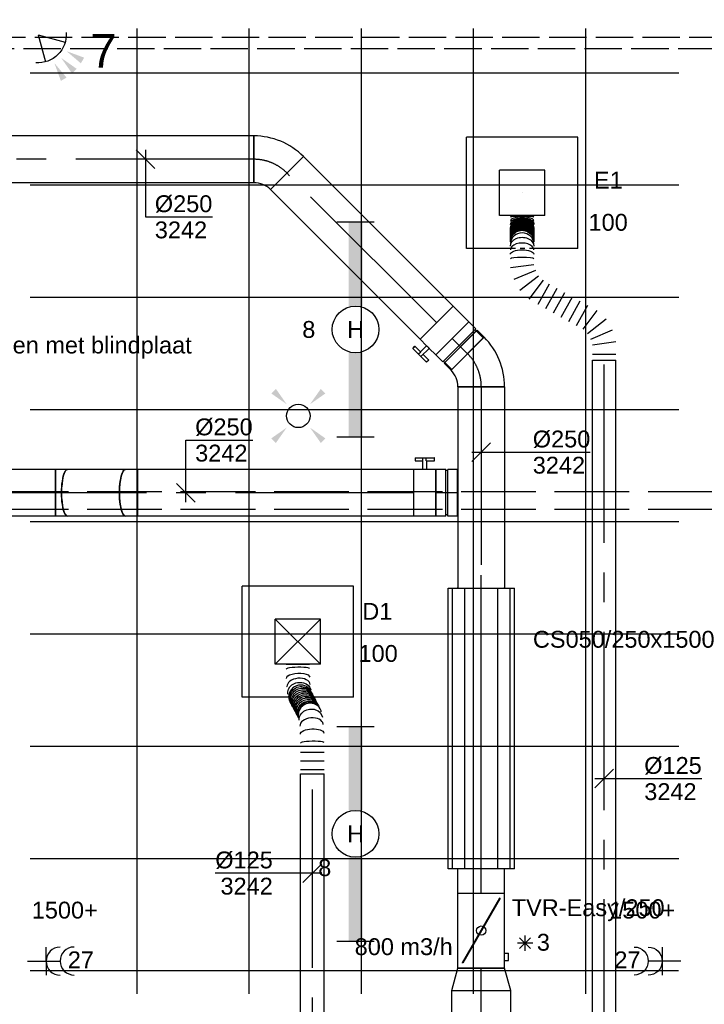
# Model space of a CAD drawing. Extents: x -132501 to 411300, y -42818 to 427495.
# Tile 90 of 256: x 21136 to 24797, y 29667 to 34931. Entities that reach past the tile are written whole.
import ezdxf
from ezdxf.enums import TextEntityAlignment as Align

# ---------------------------------------------------------------- set-up
doc = ezdxf.new("R2010")
doc.units = 0
doc.header["$LTSCALE"] = 50
for name, pattern in [('CENTER2', [28.575, 19.05, -3.175, 3.175, -3.175]), ('E_GOOT3', [5, 4, -1]), ('E_GOOT5', [10, 8, -2]), ('STREEPJES', [0.1, 0.05, -0.05])]:
    doc.linetypes.add(name, pattern=pattern)
doc.layers.get('0').update_dxf_attribs({"linetype": 'CONTINUOUS'})
for name, color, linetype in [('45 Plafond 2D arcering', 7, 'CONTINUOUS'), ('brandmeldserienummers', 1, 'CONTINUOUS'), ('EL6131--_VG', 2, 'CONTINUOUS'), ('EL6131--_WG', 2, 'CONTINUOUS'), ('EL6222--', 3, 'CONTINUOUS'), ('EL6311--', 3, 'CONTINUOUS'), ('EL6521--', 3, 'CONTINUOUS'), ('WL524---', 90, 'CONTINUOUS'), ('WL570---_RETOUR', 112, 'CONTINUOUS'), ('WL570---_RETOUR_HL', 8, 'CONTINUOUS'), ('WL570---_RETOUR_RST', 2, 'CONTINUOUS'), ('WL570---_RETOUR_RST_HL', 1, 'CONTINUOUS'), ('WL570---_TOEVOER', 3, 'CONTINUOUS'), ('WL570---_TOEVOER_HL', 8, 'CONTINUOUS'), ('WL570---_TOEVOER_RST', 2, 'CONTINUOUS'), ('WL570---_TOEVOER_RST_HL', 1, 'CONTINUOUS'), ('WM570---_RETOUR', 1, 'CONTINUOUS'), ('WM570---_RETOUR_PR', 1, 'CONTINUOUS'), ('WM570---_RETOUR_RST_PR', 1, 'CONTINUOUS'), ('WM570---_TOEVOER', 1, 'CONTINUOUS'), ('WM570---_TOEVOER_PR', 1, 'CONTINUOUS'), ('WM570---_TOEVOER_RST_PR', 1, 'CONTINUOUS')]:
    doc.layers.add(name, color=color, linetype=linetype)
doc.styles.add('BURO-018', font='ARIAL.TTF', dxfattribs={"height": 63})

# ---------------------------------------------------------------- blocks, each defined once
blk = doc.blocks.new('E00058')
at = {"color": 0, "linetype": 'Continuous'}
for q in [(-1.5, 3.6), (1.5, 3.6)]:
    blk.add_line((0, 1), q, dxfattribs=at)
blk.add_arc((0, 1), 3, 40.5288, 139.4712, dxfattribs=at)
for points in [[(-1.76, 6.21), (-1.08, 6.39), (-0.91, 4.38)], [(-0.35, 6.49), (0.35, 6.49), (0, 4.5)], [(1.08, 6.39), (1.76, 6.21), (0.91, 4.38)]]:
    blk.add_solid(points, dxfattribs=at)
at = {"color": 0, "linetype": 'Continuous', "style": 'BURO-018'}
blk.add_attdef('E_TEXT1', text='', height=1.8, dxfattribs=at).set_placement((0, 9), align=Align.MIDDLE)
at = {"color": 0, "linetype": 'Continuous', "style": 'BURO-018', "flags": 1}
blk.add_attdef('E_MATCODE', text='', height=1.8, dxfattribs=at).set_placement((0, 0), align=Align.MIDDLE)
blk = doc.blocks.new('1115B61149')
at = {"color": 0}
for p, q in [((-11.49, 2), (-11.49, -2)), ((11.49, 2), (11.49, -2))]:
    blk.add_line(p, q, dxfattribs=at)
at = {"color": 0, "linetype": 'Continuous'}
blk.add_circle((0, 0), 2.5, dxfattribs=at)
at = {"color": 0}
for points in [[(-2.5, 0.75), (-11.49, 0.75), (-2.5, -0.75), (-11.49, -0.75)], [(2.5, 0.75), (11.49, 0.75), (2.5, -0.75), (11.49, -0.75)]]:
    blk.add_solid(points, dxfattribs=at)
at = {"color": 0, "linetype": 'Continuous', "style": 'BURO-018'}
for tag, p in [('E_GKAST', (0, 8)), ('E_GROEP', (0, 5)), ('E_SGROEP', (4.5, 5)), ('E_ARMCODE', (0, 0)), ('E_SLET', (4.5, -3))]:
    blk.add_attdef(tag, text='', height=1.8, dxfattribs=at).set_placement(p, align=Align.MIDDLE)
blk = doc.blocks.new('E00411')
at = {"color": 0, "linetype": 'Continuous'}
blk.add_circle((0, 0), 1.25, dxfattribs=at)
for points in [[(-2.89, 2.4), (-2.4, 2.89), (-1.24, 1.24)], [(2.4, 2.89), (2.89, 2.4), (1.24, 1.24)], [(-2.4, -2.89), (-2.89, -2.4), (-1.24, -1.24)], [(2.89, -2.4), (2.4, -2.89), (1.24, -1.24)]]:
    blk.add_solid(points, dxfattribs=at)
at = {"color": 0, "linetype": 'Continuous', "style": 'BURO-018'}
for tag, p in [('E_SLET1', (0, 4.64)), ('E_GROEP', (0, 0)), ('E_GKAST', (0, 0))]:
    blk.add_attdef(tag, text='', height=1.8, dxfattribs=at).set_placement(p, align=Align.MIDDLE)
at = {"color": 0, "linetype": 'Continuous', "style": 'BURO-018', "flags": 1}
for tag in ['E_MATCODE', 'E_SGROEP']:
    blk.add_attdef(tag, text='', height=1.8, dxfattribs=at).set_placement((0, 0), align=Align.MIDDLE)
blk = doc.blocks.new('*U320')
at = {"color": 0, "ltscale": 10}
for p, q in [((-31.8, 125, -2832.2), (0, 125, -2832.2)), ((0, 125, -2832.2), (32.9, 125, -2832.2)), ((32.9, 125, -2832.2), (32.9, -125, -2832.2)), ((-31.8, -125, -2832.2), (0, -125, -2832.2)), ((0, -125, -2832.2), (32.9, -125, -2832.2))]:
    blk.add_line(p, q, dxfattribs=at)
blk.add_ellipse((-31.8, 0, -2832.2), major_axis=(0, 125), ratio=0.258819, start_param=3.141593, end_param=6.283185, dxfattribs=at)
at = {"layer": 'WL570---_RETOUR_HL', "linetype": 'CENTER2'}
blk.add_line((-31.8, 0, -2832.2), (32.9, 0, -2832.2), dxfattribs=at)
at = {"layer": 'WM570---_RETOUR_PR', "color": 1, "style": 'BURO-018'}
blk.add_attdef('POSNR', text='', height=90, dxfattribs=at).set_placement((0, 0), align=Align.MIDDLE)
blk = doc.blocks.new('*U321')
at = {"color": 0, "ltscale": 10}
for p, q in [((0, 125, -2923.6), (309.6, 125, -2923.6)), ((0, -125, -2923.6), (309.6, -125, -2923.6))]:
    blk.add_line(p, q, dxfattribs=at)
blk.add_ellipse((0, 0, -2923.6), major_axis=(0, 125), ratio=0.258819, start_param=3.141593, end_param=6.283185, dxfattribs=at)
at = {"color": 0, "ltscale": 10, "extrusion": (0, 0, -1)}
blk.add_ellipse((309.6, 0, -2923.6), major_axis=(0, 125), ratio=0.258819, start_param=0, end_param=3.141593, dxfattribs=at)
at = {"layer": 'WL570---_RETOUR_HL', "linetype": 'CENTER2'}
blk.add_line((0, 0, -2923.6), (309.6, 0, -2923.6), dxfattribs=at)
at = {"layer": 'WM570---_RETOUR_PR', "color": 1, "style": 'BURO-018'}
blk.add_attdef('POSNR', text='', height=90, dxfattribs=at).set_placement((0, 0), align=Align.MIDDLE)
blk = doc.blocks.new('*U322')
at = {"color": 0, "ltscale": 10}
for p, q in [((-32.9, 125, -2932.2), (0, 125, -2932.2)), ((-32.9, -125, -2932.2), (-32.9, 125, -2932.2)), ((0, 125, -2932.2), (31.8, 125, -2932.2)), ((-32.9, -125, -2932.2), (0, -125, -2932.2)), ((0, -125, -2932.2), (31.8, -125, -2932.2))]:
    blk.add_line(p, q, dxfattribs=at)
at = {"color": 0, "ltscale": 10, "extrusion": (2.15551e-33, 2.46519e-32, -1)}
blk.add_ellipse((31.8, 0, -2932.2), major_axis=(0, 125), ratio=0.258819, start_param=0, end_param=3.141593, dxfattribs=at)
at = {"layer": 'WL570---_RETOUR_HL', "linetype": 'CENTER2'}
blk.add_line((-32.9, 0, -2932.2), (31.8, 0, -2932.2), dxfattribs=at)
at = {"layer": 'WM570---_RETOUR_PR', "color": 1, "style": 'BURO-018'}
blk.add_attdef('POSNR', text='', height=90, dxfattribs=at).set_placement((0, 0), align=Align.MIDDLE)
blk = doc.blocks.new('*U323')
at = {"color": 0, "ltscale": 10}
for p, q in [((-15.1, 161.6, -2932.2), (161.6, -15.1, -2932.2)), ((-103.6, -125, -2932.2), (-103.6, 125, -2932.2))]:
    blk.add_line(p, q, dxfattribs=at)
for radius in [125.1, 375.1]:
    blk.add_arc((-103.6, 250.1, -2932.2), radius, 270, 315, dxfattribs=at)
at = {"layer": 'WL570---_RETOUR_HL', "linetype": 'CENTER2'}
blk.add_arc((-103.6, 250.1, -2932.2), 250.1, 270, 315, dxfattribs=at)
at = {"layer": 'WM570---_RETOUR_PR', "color": 1, "style": 'BURO-018'}
blk.add_attdef('POSNR', text='', height=90, dxfattribs=at).set_placement((0, 0), align=Align.MIDDLE)
blk = doc.blocks.new('*U367')
at = {"color": 0, "ltscale": 10}
for p, q in [((0, 125, -2932.2), (132.6, 125, -2932.2)), ((0, -125, -2932.2), (0, 125, -2932.2)), ((1632.6, 125, -2932.2), (1635.7, 125, -2932.2)), ((0, -125, -2932.2), (132.6, -125, -2932.2)), ((1632.6, -125, -2932.2), (1635.7, -125, -2932.2))]:
    blk.add_line(p, q, dxfattribs=at)
at = {"layer": 'WL570---_RETOUR_HL', "linetype": 'CENTER2'}
blk.add_line((0, 0, -2932.2), (1701.5, 0, -2932.2), dxfattribs=at)
at = {"layer": 'WM570---_RETOUR_PR', "color": 1, "style": 'BURO-018'}
blk.add_attdef('POSNR', text='', height=90, dxfattribs=at).set_placement((0, 0), align=Align.MIDDLE)
blk = doc.blocks.new('*U368')
at = {"color": 2, "ltscale": 10}
for p, q in [((-200, 125, -2932.2), (200, 125, -2932.2)), ((-200, -125, -2932.2), (-200, 125, -2932.2)), ((200, 125, -2932.2), (200, -125, -2932.2)), ((-174.2, 98.2, -2932.2), (-172.2, 101.8, -2932.2)), ((172.2, -101.8, -2932.2), (-174.2, 98.2, -2932.2)), ((174.2, -98.2, -2932.2), (-172.2, 101.8, -2932.2)), ((172.2, -101.8, -2932.2), (174.2, -98.2, -2932.2)), ((-200, -125, -2932.2), (-160, -125, -2932.2)), ((-160, -124.4, -2932.2), (-120, -124.4, -2932.2)), ((-160, -124.4, -2932.2), (-160, -145, -2932.2)), ((-160, -145, -2932.2), (-120, -145, -2932.2)), ((-120, -124.4, -2932.2), (-120, -145, -2932.2)), ((-120, -125, -2932.2), (200, -125, -2932.2))]:
    blk.add_line(p, q, dxfattribs=at)
blk.add_circle((0, 0, -2932.2), 25, dxfattribs=at)
at = {"layer": 'WM570---_TOEVOER_PR', "color": 1, "style": 'BURO-018'}
blk.add_attdef('POSNR', text='', height=90, dxfattribs=at).set_placement((0, 0), align=Align.MIDDLE)
blk = doc.blocks.new('*U386')
at = {"color": 0, "ltscale": 10}
for p, q in [((297.5, 297.5, -2520), (-297.5, 297.5, -2520)), ((-297.5, -297.5, -2520), (-297.5, 297.5, -2520)), ((297.5, -297.5, -2520), (297.5, 297.5, -2520)), ((121, 121, -2520), (-121, 121, -2520)), ((-121, -121, -2520), (-121, 121, -2520)), ((121, -121, -2520), (-121, 121, -2520)), ((-121, -121, -2520), (121, 121, -2520)), ((121, -121, -2520), (121, 121, -2520)), ((121, -121, -2520), (-121, -121, -2520)), ((-63.4, -297.5, -2520), (-297.5, -297.5, -2520)), ((297.5, -297.5, -2520), (61.6, -297.5, -2520))]:
    blk.add_line(p, q, dxfattribs=at)
at = {"color": 8, "linetype": 'STREEPJES', "ltscale": 10}
blk.add_line((61.6, -297.5, -2520), (-63.4, -297.5, -2520), dxfattribs=at)
at = {"layer": 'WL570---_TOEVOER_RST_HL', "linetype": 'CENTER2'}
blk.add_circle((0, 0, -2520), 0.075, dxfattribs=at)
at = {"layer": 'WL570---_TOEVOER_RST', "color": 1, "style": 'BURO-018'}
for tag in ['MC', 'Q']:
    blk.add_attdef(tag, text='', height=90, dxfattribs=at).set_placement((0, 0), align=Align.MIDDLE)
at = {"layer": 'WM570---_TOEVOER_RST_PR', "color": 1, "style": 'BURO-018'}
blk.add_attdef('POSNR', text='', height=90, dxfattribs=at).set_placement((0, 0), align=Align.MIDDLE)
blk = doc.blocks.new('*U387')
at = {"color": 0, "ltscale": 10}
for p, q in [((297.5, 297.5, -2517.5), (-297.5, 297.5, -2517.5)), ((-297.5, -297.5, -2517.5), (-297.5, 297.5, -2517.5)), ((297.5, -297.5, -2517.5), (297.5, 297.5, -2517.5)), ((121, 121, -2517.5), (-121, 121, -2517.5)), ((-121, -121, -2517.5), (-121, 121, -2517.5)), ((121, -121, -2517.5), (121, 121, -2517.5)), ((121, -121, -2517.5), (-121, -121, -2517.5)), ((-61.1, -297.5, -2517.5), (-297.5, -297.5, -2517.5)), ((297.5, -297.5, -2517.5), (63.9, -297.5, -2517.5))]:
    blk.add_line(p, q, dxfattribs=at)
at = {"color": 8, "linetype": 'STREEPJES', "ltscale": 10}
blk.add_line((63.9, -297.5, -2517.5), (-61.1, -297.5, -2517.5), dxfattribs=at)
at = {"layer": 'WL570---_RETOUR_RST_HL', "linetype": 'CENTER2'}
blk.add_circle((0, 0, -2517.5), 0.075, dxfattribs=at)
at = {"layer": 'WL570---_RETOUR_RST', "color": 1, "style": 'BURO-018'}
for tag in ['MC', 'Q']:
    blk.add_attdef(tag, text='', height=90, dxfattribs=at).set_placement((0, 0), align=Align.MIDDLE)
at = {"layer": 'WM570---_RETOUR_RST_PR', "color": 1, "style": 'BURO-018'}
blk.add_attdef('POSNR', text='', height=90, dxfattribs=at).set_placement((0, 0), align=Align.MIDDLE)
blk = doc.blocks.new('*U398')
at = {"color": 0, "ltscale": 10}
for p, q in [((0, 157.5, -2932.2), (120.1, 125, -2932.2)), ((0, 157.5, -2932.2), (0, -157.5, -2932.2)), ((120.1, 125, -2932.2), (120.1, -125, -2932.2)), ((0, -157.5, -2932.2), (120.1, -125, -2932.2))]:
    blk.add_line(p, q, dxfattribs=at)
at = {"layer": 'WL570---_RETOUR_HL', "linetype": 'CENTER2'}
blk.add_line((0, 0, -2932.2), (120.1, 0, -2932.2), dxfattribs=at)
for centre in [(0, 0, -2932.2), (120.1, 0, -2932.2)]:
    blk.add_circle(centre, 0.075, dxfattribs=at)
at = {"layer": 'WM570---_RETOUR_PR', "color": 1, "style": 'BURO-018'}
blk.add_attdef('POSNR', text='', height=90, dxfattribs=at).set_placement((0, 0), align=Align.MIDDLE)
blk = doc.blocks.new('*U399')
at = {"color": 2, "ltscale": 10}
for p, q in [((-750, 177.5, -2932.2), (750, 177.5, -2932.2)), ((-750, -177.5, -2932.2), (-750, 177.5, -2932.2)), ((750, 177.5, -2932.2), (750, -177.5, -2932.2)), ((-750, 153.7, -2932.2), (750, 153.7, -2932.2)), ((-750, 88.7, -2932.2), (750, 88.7, -2932.2)), ((-750, 0, -2932.2), (750, 0, -2932.2)), ((-750, -88.8, -2932.2), (750, -88.8, -2932.2)), ((-750, -153.7, -2932.2), (750, -153.7, -2932.2)), ((-750, -177.5, -2932.2), (750, -177.5, -2932.2))]:
    blk.add_line(p, q, dxfattribs=at)
at = {"layer": 'WL570---_RETOUR_HL', "linetype": 'CENTER2'}
blk.add_line((-750, 0, -2932.2), (750, 0, -2932.2), dxfattribs=at)
at = {"layer": 'WM570---_RETOUR_PR', "color": 1, "style": 'BURO-018'}
blk.add_attdef('POSNR', text='', height=90, dxfattribs=at).set_placement((0, 0), align=Align.MIDDLE)
blk = doc.blocks.new('*U400')
at = {"color": 0, "ltscale": 10}
for p, q in [((-58, 125, -2932.2), (-5, 125, -2932.2)), ((-58, 125, -2932.2), (-58, -125, -2932.2)), ((-5, 125, -2932.2), (-5, -125, -2932.2)), ((-5, 118.7, -2932.2), (5, 118.7, -2932.2)), ((5, 125, -2932.2), (58, 125, -2932.2)), ((5, 125, -2932.2), (5, -125, -2932.2)), ((58, 125, -2932.2), (58, -125, -2932.2)), ((-58, -125, -2932.2), (-5, -125, -2932.2)), ((-5, -118.8, -2932.2), (5, -118.8, -2932.2)), ((5, -125, -2932.2), (58, -125, -2932.2))]:
    blk.add_line(p, q, dxfattribs=at)
at = {"layer": 'WL570---_RETOUR_HL', "linetype": 'CENTER2'}
blk.add_line((-58, 0, -2932.2), (58, 0, -2932.2), dxfattribs=at)
at = {"layer": 'WM570---_RETOUR_PR', "color": 1, "style": 'BURO-018'}
blk.add_attdef('POSNR', text='', height=90, dxfattribs=at).set_placement((0, 0), align=Align.MIDDLE)
blk = doc.blocks.new('*U401')
at = {"color": 2, "ltscale": 10}
for p, q in [((-9.9, 187.5, -2932.2), (-52.4, 187.5, -2932.2)), ((-52.4, 170.8, -2932.2), (-52.4, 187.5, -2932.2)), ((-52.4, 170.8, -2932.2), (-9.9, 170.8, -2932.2)), ((-9.9, 125, -2932.2), (-9.9, 187.5, -2932.2)), ((-9.9, 187.5, -2932.2), (7.3, 187.5, -2932.2)), ((7.3, 170.8, -2932.2), (7.3, 187.5, -2932.2)), ((50.4, 187.5, -2932.2), (7.3, 187.5, -2932.2)), ((7.3, 170.8, -2932.2), (50.4, 170.8, -2932.2)), ((9.9, 125, -2932.2), (9.9, 170.8, -2932.2)), ((50.4, 187.5, -2932.2), (52.4, 187.5, -2932.2)), ((50.4, 170.8, -2932.2), (50.4, 187.5, -2932.2)), ((52.4, 170.8, -2932.2), (50.4, 170.8, -2932.2)), ((52.4, 187.5, -2932.2), (52.4, 170.8, -2932.2)), ((-59.4, 125, -2932.2), (-9.9, 125, -2932.2)), ((-59.4, -125, -2932.2), (-59.4, 125, -2932.2)), ((9.9, 125, -2932.2), (59.4, 125, -2932.2)), ((59.4, 125, -2932.2), (59.4, -125, -2932.2)), ((-59.4, -125, -2932.2), (59.4, -125, -2932.2))]:
    blk.add_line(p, q, dxfattribs=at)
blk.add_spline([(9.8, 125, -2932.2), (9.7, 125, -2932.2), (9.4, 125, -2932.2), (9.1, 124.9, -2932.2), (8.6, 124.9, -2932.2), (8.1, 124.9, -2932.2), (7.5, 124.8, -2932.2), (6.8, 124.8, -2932.2), (6.1, 124.8, -2932.2), (5.2, 124.7, -2932.2), (4.4, 124.7, -2932.2), (3.4, 124.7, -2932.2), (2.5, 124.6, -2932.2), (1.5, 124.6, -2932.2), (0.5, 124.6, -2932.2), (-0.5, 124.6, -2932.2), (-1.5, 124.6, -2932.2), (-2.5, 124.6, -2932.2), (-3.4, 124.7, -2932.2), (-4.4, 124.7, -2932.2), (-5.2, 124.7, -2932.2), (-6.1, 124.8, -2932.2), (-6.8, 124.8, -2932.2), (-7.5, 124.8, -2932.2), (-8.1, 124.9, -2932.2), (-8.6, 124.9, -2932.2), (-9.1, 124.9, -2932.2), (-9.4, 125, -2932.2), (-9.7, 125, -2932.2), (-9.8, 125, -2932.2), (-9.9, 125, -2932.2)], degree=3, dxfattribs=at)
at = {"layer": 'WL570---_RETOUR', "color": 1, "style": 'BURO-018'}
blk.add_attdef('I', text='', height=90, dxfattribs=at).set_placement((0, 0), align=Align.MIDDLE)
at = {"layer": 'WM570---_RETOUR_PR', "color": 1, "style": 'BURO-018'}
blk.add_attdef('POSNR', text='', height=90, dxfattribs=at).set_placement((0, 0), align=Align.MIDDLE)
blk = doc.blocks.new('*U402')
at = {"color": 0, "ltscale": 10}
for p, q in [((0, 125, -2932.2), (1131.5, 125, -2932.2)), ((1131.5, 125, -2932.2), (1131.5, -125, -2932.2)), ((0, -125, -2932.2), (1131.5, -125, -2932.2))]:
    blk.add_line(p, q, dxfattribs=at)
at = {"layer": 'WL570---_RETOUR_HL', "linetype": 'CENTER2'}
blk.add_line((0, 0, -2932.2), (1131.5, 0, -2932.2), dxfattribs=at)
at = {"layer": 'WM570---_RETOUR_PR', "color": 1, "style": 'BURO-018'}
blk.add_attdef('POSNR', text='', height=90, dxfattribs=at).set_placement((0, 0), align=Align.MIDDLE)
blk = doc.blocks.new('*U918')
at = {"layer": 'WM570---_RETOUR', "color": 0, "ltscale": 10}
for p, q in [((-50, -50), (50, 50)), ((-50, 0), (522.4, 0))]:
    blk.add_line(p, q, dxfattribs=at)
at = {"layer": 'WM570---_RETOUR', "color": 0, "style": 'BURO-018'}
for s, p in [('%%c125', (214.8, 25)), ('3242', (214.8, -115))]:
    blk.add_text(s, height=90, dxfattribs=at).set_placement(p)
blk = doc.blocks.new('*U920')
at = {"color": 0, "ltscale": 10}
for p, q in [((0, 125, -3242.2), (1690.4, 125, -3242.2)), ((0, -125, -3242.2), (0, 125, -3242.2)), ((1690.4, 125, -3242.2), (1690.4, -125, -3242.2)), ((0, -125, -3242.2), (1690.4, -125, -3242.2))]:
    blk.add_line(p, q, dxfattribs=at)
at = {"layer": 'WL570---_RETOUR_HL', "linetype": 'CENTER2'}
blk.add_line((0, 0, -3242.2), (1690.4, 0, -3242.2), dxfattribs=at)
at = {"layer": 'WM570---_RETOUR_PR', "color": 1, "style": 'BURO-018'}
blk.add_attdef('POSNR', text='', height=90, dxfattribs=at).set_placement((0, 0), align=Align.MIDDLE)
blk = doc.blocks.new('*U921')
at = {"layer": 'WM570---_RETOUR', "color": 0, "ltscale": 10}
for p, q in [((50, -50), (-50, 50)), ((0, 50), (0, -307.5)), ((0, -307.5), (357.6, -307.5))]:
    blk.add_line(p, q, dxfattribs=at)
at = {"layer": 'WM570---_RETOUR', "color": 0, "style": 'BURO-018'}
for s, p in [('%%c250', (50, -282.5)), ('3242', (50, -422.5))]:
    blk.add_text(s, height=90, dxfattribs=at).set_placement(p)
blk = doc.blocks.new('*U924')
at = {"color": 0, "ltscale": 10}
for p, q in [((0, 125, -3142.2), (597.9, 125, -3142.2)), ((0, -125, -3142.2), (0, 125, -3142.2)), ((597.9, 125, -3142.2), (597.9, -125, -3142.2)), ((0, -125, -3142.2), (597.9, -125, -3142.2))]:
    blk.add_line(p, q, dxfattribs=at)
at = {"layer": 'WL570---_RETOUR_HL', "linetype": 'CENTER2'}
blk.add_line((0, 0, -3142.2), (597.9, 0, -3142.2), dxfattribs=at)
at = {"layer": 'WM570---_RETOUR_PR', "color": 1, "style": 'BURO-018'}
blk.add_attdef('POSNR', text='', height=90, dxfattribs=at).set_placement((0, 0), align=Align.MIDDLE)
blk = doc.blocks.new('*U926')
at = {"color": 0, "ltscale": 10}
for p, q in [((0, 62.5, -3242.2), (3834.7, 62.5, -3242.2)), ((0, -62.5, -3242.2), (0, 62.5, -3242.2)), ((3834.7, 62.5, -3242.2), (3834.7, -62.5, -3242.2)), ((0, -62.5, -3242.2), (3834.7, -62.5, -3242.2))]:
    blk.add_line(p, q, dxfattribs=at)
at = {"layer": 'WL570---_RETOUR_HL', "linetype": 'CENTER2'}
blk.add_line((0, 0, -3242.2), (3834.7, 0, -3242.2), dxfattribs=at)
at = {"layer": 'WM570---_RETOUR_PR', "color": 1, "style": 'BURO-018'}
blk.add_attdef('POSNR', text='', height=90, dxfattribs=at).set_placement((0, 0), align=Align.MIDDLE)
blk = doc.blocks.new('*U927')
at = {"color": 0, "ltscale": 10}
for p, q in [((479.2, 367.2, -3242.2), (430.3, 483.4, -3242.2)), ((494.7, 500.9, -3242.2), (511.4, 375.9, -3242.2)), ((773.2, 500.3, -3242.2), (773.2, 375.3, -3242.2)), ((372.8, 449.7, -3242.2), (450.4, 350.3, -3242.2)), ((427.1, 326.5, -3242.2), (326.1, 402, -3242.2)), ((298.4, 352.3, -3242.2), (407.5, 291.4, -3242.2)), ((252.5, 270.2, -3242.2), (361.6, 209.3, -3242.2)), ((275.4, 311.3, -3242.2), (384.6, 250.3, -3242.2)), ((229.6, 229.2, -3242.2), (338.7, 168.2, -3242.2)), ((206.7, 188.1, -3242.2), (315.8, 127.2, -3242.2)), ((164.1, 112, -3242.2), (265.1, 36.5, -3242.2)), ((183.7, 147.1, -3242.2), (292.9, 86.1, -3242.2)), ((0, 62.5, -3242.2), (0, -62.5, -3242.2)), ((31.6, 62.5, -3242.2), (31.6, -62.5, -3242.2)), ((96.5, -62.5, -3242.2), (79.8, 62.5, -3242.2)), ((112, 71.2, -3242.2), (160.9, -45, -3242.2)), ((218.4, -11.2, -3242.2), (140.8, 88.1, -3242.2))]:
    blk.add_line(p, q, dxfattribs=at)
for centre, major_axis, ratio, start_param, end_param in [((541.1, 438.4, -3242.2), (0, -62.5), 0.122823, 6.283171, 9.424763), ((589.3, 438.4, -3242.2), (0, -62.5), 0.578041, 6.283083, 9.424676), ((623.2, 438.4, -3242.2), (-0.1, -62.5), 0.897856, 6.282642, 9.424234), ((691.7, 437.8, -3242.2), (0.4, 62.5), 0.981785, 3.144786, 6.279992), ((710, 437.8, -3242.2), (0.1, 62.5), 0.760554, 3.141804, 6.283397), ((743.2, 437.8, -3242.2), (0, 62.5), 0.361167, 3.141641, 6.283234)]:
    blk.add_ellipse(centre, major_axis=major_axis, ratio=ratio, start_param=start_param, end_param=end_param, dxfattribs=at)
at = {"color": 0, "ltscale": 10, "extrusion": (0, 0, -1)}
for centre, major_axis, ratio, start_param, end_param in [((566.4, 438.4, -3242.2), (0, 62.5), 0.361167, 6.283137, 9.424729), ((608.7, 438.4, -3242.2), (0.1, 62.5), 0.760554, 6.282973, 9.424566), ((632.1, 438.4, -3242.2), (0.4, 62.5), 0.981785, 6.279992, 9.421585), ((635.7, 438.3, -3242.2), (0.6, 62.5), 0.994568, 0, 3.141593), ((640.1, 438.3, -3242.2), (0.6, 62.5), 0.994568, 0, 3.141593), ((644.5, 438.2, -3242.2), (0.6, 62.5), 0.994568, 0, 3.141593), ((648.8, 438.2, -3242.2), (0.6, 62.5), 0.994568, 0, 3.141593), ((653.2, 438.2, -3242.2), (0.6, 62.5), 0.994568, 0, 3.141593), ((657.6, 438.1, -3242.2), (0.6, 62.5), 0.994568, 0, 3.141593), ((662, 438.1, -3242.2), (0.6, 62.5), 0.994568, 0, 3.141593), ((666.4, 438, -3242.2), (0.6, 62.5), 0.994568, 0, 3.141593), ((670.8, 438, -3242.2), (0.6, 62.5), 0.994568, 0, 3.141593), ((675.2, 438, -3242.2), (0.6, 62.5), 0.994568, 0, 3.141593), ((679.6, 437.9, -3242.2), (0.6, 62.5), 0.994568, 0, 3.141593), ((684, 437.9, -3242.2), (0.6, 62.5), 0.994568, 0, 3.141593), ((688.4, 437.8, -3242.2), (0.6, 62.5), 0.994568, 0, 3.141593), ((698.6, 437.8, -3242.2), (-0.1, -62.5), 0.897856, 3.142136, 6.283729), ((725.2, 437.8, -3242.2), (0, -62.5), 0.578041, 3.141695, 6.283287), ((763, 437.8, -3242.2), (0, -62.5), 0.122823, 3.141607, 6.2832)]:
    blk.add_ellipse(centre, major_axis=major_axis, ratio=ratio, start_param=start_param, end_param=end_param, dxfattribs=at)
at = {"layer": 'WM570---_RETOUR_PR', "color": 1, "style": 'BURO-018'}
blk.add_attdef('POSNR', text='', height=90, dxfattribs=at).set_placement((0, 0), align=Align.MIDDLE)
blk = doc.blocks.new('*U932')
at = {"color": 0, "ltscale": 10}
for p, q in [((0, 62.5, -3242.2), (2465.4, 62.5, -3242.2)), ((2465.4, 62.5, -3242.2), (2465.4, -62.5, -3242.2)), ((0, -62.5, -3242.2), (2465.4, -62.5, -3242.2))]:
    blk.add_line(p, q, dxfattribs=at)
at = {"layer": 'WL570---_TOEVOER_HL', "linetype": 'CENTER2'}
blk.add_line((0, 0, -3242.2), (2465.4, 0, -3242.2), dxfattribs=at)
at = {"layer": 'WM570---_TOEVOER_PR', "color": 1, "style": 'BURO-018'}
blk.add_attdef('POSNR', text='', height=90, dxfattribs=at).set_placement((0, 0), align=Align.MIDDLE)
blk = doc.blocks.new('*U933')
at = {"color": 0, "ltscale": 10}
for p, q in [((466.2, 135.6, -3242.2), (464.9, 135.5, -3242.2)), ((585.7, 140, -3242.2), (585.7, 15, -3242.2)), ((0, 62.5, -3242.2), (0, -62.5, -3242.2)), ((23.3, 62.5, -3242.2), (23.3, -62.5, -3242.2)), ((70, 62.5, -3242.2), (70, -62.5, -3242.2)), ((116.6, 62.5, -3242.2), (116.6, -62.5, -3242.2)), ((264.6, -57.9, -3242.2), (265.9, -57.8, -3242.2))]:
    blk.add_line(p, q, dxfattribs=at)
at = {"color": 0, "ltscale": 10, "extrusion": (0, 0, -1)}
for centre, major_axis, ratio, start_param, end_param in [((362.4, 36.8, -3242.2), (-29.2, 55.2), 0.973846, 0, 3.141593), ((371.1, 41.4, -3242.2), (-29.2, 55.2), 0.973846, 0, 3.141593), ((379.7, 46, -3242.2), (-29.2, 55.2), 0.973846, 0, 3.141593), ((388.3, 50.5, -3242.2), (-29.2, 55.2), 0.973846, 0, 3.141593), ((397, 55.1, -3242.2), (-29.2, 55.2), 0.973846, 0, 3.141593), ((405.6, 59.7, -3242.2), (-29.2, 55.2), 0.973846, 0, 3.141593), ((437.5, 69.3, -3242.2), (10.1, -61.7), 0.820344, 3.104073, 6.245666), ((513.4, 76.1, -3242.2), (3, -62.4), 0.400427, 3.134466, 6.276059), ((215.5, 1.5, -3242.2), (-3, 62.4), 0.400427, 0.007127, 3.148719), ((294.7, 8.5, -3242.2), (-10.1, 61.7), 0.820344, 0.037519, 3.179112), ((323.6, 16.3, -3242.2), (-29.2, 55.2), 0.973846, 0.053022, 3.141593), ((327.9, 18.5, -3242.2), (-29.2, 55.2), 0.973846, 0, 3.141593), ((336.5, 23.1, -3242.2), (-29.2, 55.2), 0.973846, 0, 3.141593), ((345.2, 27.7, -3242.2), (-29.2, 55.2), 0.973846, 0, 3.141593), ((353.8, 32.2, -3242.2), (-29.2, 55.2), 0.973846, 0, 3.141593)]:
    blk.add_ellipse(centre, major_axis=major_axis, ratio=ratio, start_param=start_param, end_param=end_param, dxfattribs=at)
at = {"color": 0, "ltscale": 10}
for centre, major_axis, ratio, start_param, end_param in [((414.9, 64.6, -3242.2), (-21.3, 58.8), 0.94437, 6.151192, 6.415179), ((414.9, 64.6, -3242.2), (-21.3, 58.8), 0.94437, 3.273586, 6.151192), ((471.2, 73.3, -3242.2), (-5.7, 62.3), 0.634098, 3.157443, 6.267335), ((561, 77.5, -3242.2), (-1, 62.5), 0.136878, 3.139508, 6.281101), ((165.7, 0, -3242.2), (1, -62.5), 0.136878, 0.002084, 3.143677), ((259.6, 4.4, -3242.2), (5.7, -62.3), 0.634098, 0.01585, 3.125743), ((318.4, 13.5, -3242.2), (21.3, -58.8), 0.94437, 0.131994, 3.009599), ((318.4, 13.5, -3242.2), (21.3, -58.8), 0.94437, 6.151192, 6.415179)]:
    blk.add_ellipse(centre, major_axis=major_axis, ratio=ratio, start_param=start_param, end_param=end_param, dxfattribs=at)
at = {"layer": 'WM570---_TOEVOER_PR', "color": 1, "style": 'BURO-018'}
blk.add_attdef('POSNR', text='', height=90, dxfattribs=at).set_placement((0, 0), align=Align.MIDDLE)
blk = doc.blocks.new('*U934')
at = {"layer": 'WM570---_TOEVOER', "color": 0, "ltscale": 10}
for p, q in [((50, 0), (-519.1, 0)), ((-50, -50), (50, 50))]:
    blk.add_line(p, q, dxfattribs=at)
at = {"layer": 'WM570---_TOEVOER', "color": 0, "style": 'BURO-018'}
for s, p in [('%%c125', (-519.1, 25)), ('3242', (-491.2, -115))]:
    blk.add_text(s, height=90, dxfattribs=at).set_placement(p)
blk = doc.blocks.new('*U943')
at = {"color": 0, "ltscale": 10}
for p, q in [((0, 157.5, -3242.2), (2161.9, 157.5, -3242.2)), ((0, -157.5, -3242.2), (0, 157.5, -3242.2)), ((2161.9, 157.5, -3242.2), (2161.9, -157.5, -3242.2)), ((0, -157.5, -3242.2), (2161.9, -157.5, -3242.2))]:
    blk.add_line(p, q, dxfattribs=at)
at = {"layer": 'WL570---_RETOUR_HL', "linetype": 'CENTER2'}
blk.add_line((0, 0, -3242.2), (2161.9, 0, -3242.2), dxfattribs=at)
at = {"layer": 'WM570---_RETOUR_PR', "color": 1, "style": 'BURO-018'}
blk.add_attdef('POSNR', text='', height=90, dxfattribs=at).set_placement((0, 0), align=Align.MIDDLE)
blk = doc.blocks.new('*U1615')
at = {"color": 0, "ltscale": 10}
for p, q in [((-15.1, 161.6, -3242.2), (161.6, -15.1, -3242.2)), ((-10.7, 157.2, -3242.2), (26.8, 194.7, -3242.2)), ((26.8, 194.7, -3242.2), (194.7, 26.8, -3242.2)), ((-103.6, -125, -3242.2), (-103.6, 125, -3242.2)), ((-10.7, 157.2, -3242.2), (157.2, -10.7, -3242.2)), ((157.2, -10.7, -3242.2), (194.7, 26.8, -3242.2))]:
    blk.add_line(p, q, dxfattribs=at)
for radius in [125.1, 375.1]:
    blk.add_arc((-103.6, 250.1, -3242.2), radius, 270, 315, dxfattribs=at)
at = {"layer": 'WL570---_RETOUR_HL', "linetype": 'CENTER2'}
blk.add_arc((-103.6, 250.1, -3242.2), 250.1, 270, 315, dxfattribs=at)
at = {"layer": 'WM570---_RETOUR_PR', "color": 1, "style": 'BURO-018'}
blk.add_attdef('POSNR', text='', height=90, dxfattribs=at).set_placement((0, 0), align=Align.MIDDLE)
blk = doc.blocks.new('*U1616')
at = {"color": 0, "ltscale": 10}
for p, q in [((0, 125, -3242.2), (1076.4, 125, -3242.2)), ((0, -125, -3242.2), (0, 125, -3242.2)), ((0, -125, -3242.2), (1076.4, -125, -3242.2))]:
    blk.add_line(p, q, dxfattribs=at)
at = {"layer": 'WL570---_RETOUR_HL', "linetype": 'CENTER2'}
blk.add_line((0, 0, -3242.2), (1077.4, 0, -3242.2), dxfattribs=at)
at = {"layer": 'WM570---_RETOUR_PR', "color": 1, "style": 'BURO-018'}
blk.add_attdef('POSNR', text='', height=90, dxfattribs=at).set_placement((0, 0), align=Align.MIDDLE)
blk = doc.blocks.new('*U1617')
at = {"layer": 'WM570---_RETOUR', "color": 0, "ltscale": 10}
for p, q in [((-50, -50), (50, 50)), ((-50, 0), (582.9, 0))]:
    blk.add_line(p, q, dxfattribs=at)
at = {"layer": 'WM570---_RETOUR', "color": 0, "style": 'BURO-018'}
for s, p in [('%%c250', (275.4, 25)), ('3242', (275.4, -115))]:
    blk.add_text(s, height=90, dxfattribs=at).set_placement(p)
blk = doc.blocks.new('*U1618')
at = {"color": 0, "ltscale": 10}
for p, q in [((-58, 125, -3242.16), (-5, 125, -3242.16)), ((-58, 125, -3242.16), (-58, -125, -3242.16)), ((-5, 125, -3242.16), (-5, -125, -3242.16)), ((-5, 118.75, -3242.16), (5, 118.75, -3242.16)), ((5, 125, -3242.16), (58, 125, -3242.16)), ((5, 125, -3242.16), (5, -125, -3242.16)), ((58, 125, -3242.16), (58, -125, -3242.16)), ((-58, -125, -3242.16), (-5, -125, -3242.16)), ((-5, -118.75, -3242.16), (5, -118.75, -3242.16)), ((5, -125, -3242.16), (58, -125, -3242.16))]:
    blk.add_line(p, q, dxfattribs=at)
at = {"layer": 'WL570---_RETOUR_HL', "linetype": 'CENTER2'}
blk.add_line((-58, 0, -3242.16), (58, 0, -3242.16), dxfattribs=at)
at = {"layer": 'WM570---_RETOUR_PR', "color": 1, "style": 'BURO-018'}
blk.add_attdef('POSNR', text='', height=90, dxfattribs=at).set_placement((0, 0), align=Align.MIDDLE)
blk = doc.blocks.new('*U1619')
at = {"color": 2, "ltscale": 10}
for p, q in [((-59.3, 125, -3242.2), (59.3, 125, -3242.2)), ((-59.3, -125, -3242.2), (-59.3, 125, -3242.2)), ((59.3, 125, -3242.2), (59.3, -125, -3242.2)), ((-59.3, -125, -3242.2), (-9.9, -125, -3242.2)), ((-9.9, -125, -3242.2), (-9.9, -170.8, -3242.2)), ((9.9, -125, -3242.2), (9.9, -187.5, -3242.2)), ((9.9, -125, -3242.2), (59.3, -125, -3242.2)), ((-52.4, -170.8, -3242.2), (-52.4, -187.5, -3242.2)), ((-50.4, -170.8, -3242.2), (-52.4, -170.8, -3242.2)), ((-52.4, -187.5, -3242.2), (-50.4, -187.5, -3242.2)), ((-7.3, -170.8, -3242.2), (-50.4, -170.8, -3242.2)), ((-50.4, -187.5, -3242.2), (-50.4, -170.8, -3242.2)), ((-7.3, -187.5, -3242.2), (-50.4, -187.5, -3242.2)), ((-7.3, -170.8, -3242.2), (-7.3, -187.5, -3242.2)), ((9.9, -187.5, -3242.2), (-7.3, -187.5, -3242.2)), ((52.4, -170.8, -3242.2), (9.9, -170.8, -3242.2)), ((52.4, -187.5, -3242.2), (9.9, -187.5, -3242.2)), ((52.4, -187.5, -3242.2), (52.4, -170.8, -3242.2))]:
    blk.add_line(p, q, dxfattribs=at)
blk.add_spline([(-9.8, -125, -3242.2), (-9.7, -125, -3242.2), (-9.4, -125, -3242.2), (-9.1, -124.9, -3242.2), (-8.6, -124.9, -3242.2), (-8.1, -124.9, -3242.2), (-7.5, -124.8, -3242.2), (-6.8, -124.8, -3242.2), (-6.1, -124.8, -3242.2), (-5.2, -124.7, -3242.2), (-4.4, -124.7, -3242.2), (-3.4, -124.7, -3242.2), (-2.5, -124.6, -3242.2), (-1.5, -124.6, -3242.2), (-0.5, -124.6, -3242.2), (0.5, -124.6, -3242.2), (1.5, -124.6, -3242.2), (2.5, -124.6, -3242.2), (3.4, -124.7, -3242.2), (4.4, -124.7, -3242.2), (5.2, -124.7, -3242.2), (6.1, -124.8, -3242.2), (6.8, -124.8, -3242.2), (7.5, -124.8, -3242.2), (8.1, -124.9, -3242.2), (8.6, -124.9, -3242.2), (9.1, -124.9, -3242.2), (9.4, -125, -3242.2), (9.7, -125, -3242.2), (9.8, -125, -3242.2), (9.9, -125, -3242.2)], degree=3, dxfattribs=at)
at = {"layer": 'WL570---_RETOUR', "color": 1, "style": 'BURO-018'}
blk.add_attdef('I', text='', height=90, dxfattribs=at).set_placement((0, 0), align=Align.MIDDLE)
at = {"layer": 'WM570---_RETOUR_PR', "color": 1, "style": 'BURO-018'}
blk.add_attdef('POSNR', text='', height=90, dxfattribs=at).set_placement((0, 0), align=Align.MIDDLE)
blk = doc.blocks.new('*U1620')
at = {"color": 0, "ltscale": 10}
for p, q in [((0, 125, -3242.2), (1476.8, 125, -3242.2)), ((1476.8, 125, -3242.2), (1476.8, -125, -3242.2)), ((0, -125, -3242.2), (1476.8, -125, -3242.2))]:
    blk.add_line(p, q, dxfattribs=at)
at = {"layer": 'WL570---_RETOUR_HL', "linetype": 'CENTER2'}
blk.add_line((0, 0, -3242.2), (1476.8, 0, -3242.2), dxfattribs=at)
at = {"layer": 'WM570---_RETOUR_PR', "color": 1, "style": 'BURO-018'}
blk.add_attdef('POSNR', text='', height=90, dxfattribs=at).set_placement((0, 0), align=Align.MIDDLE)
blk = doc.blocks.new('*U1621')
at = {"layer": 'WM570---_RETOUR', "color": 0, "ltscale": 10}
for p, q in [((0, 282.2), (357.6, 282.2)), ((0, -50), (0, 282.2)), ((50, -50), (-50, 50))]:
    blk.add_line(p, q, dxfattribs=at)
at = {"layer": 'WM570---_RETOUR', "color": 0, "style": 'BURO-018'}
for s, p in [('%%c250', (50, 307.2)), ('3242', (50, 167.2))]:
    blk.add_text(s, height=90, dxfattribs=at).set_placement(p)
blk = doc.blocks.new('GAFGHYHY')
at = {"layer": '45 Plafond 2D arcering', "linetype": 'Continuous'}
h = blk.add_hatch(dxfattribs=at)
h.set_pattern_fill('RASTER_600_0002', color=8, style=0, pattern_type=2)
h.set_pattern_definition([(0, (327763.1, 275246.76), (0, 600), []), (90, (327763.1, 275246.76), (-600, 0), [])])
h.paths.add_polyline_path([(329497.6, 277626.8), (326028.6, 277626.8), (326028.6, 273343.2), (326028.6, 272466.8), (329497.2, 272466.8), (329497.3, 273343.2)], flags=0)
blk = doc.blocks.new('111304A')
at = {"color": 0, "linetype": 'Continuous'}
for p, q in [((0, 1), (0, 4.5)), ((-1.5, 3), (1.5, 3))]:
    blk.add_line(p, q, dxfattribs=at)
for centre in [(0, 6), (0, 4.5)]:
    blk.add_arc(centre, 1.5, 180, 0, dxfattribs=at)
at = {"color": 0, "linetype": 'Continuous', "style": 'BURO-018'}
for tag, p in [('E_GKAST', (0, 11.5)), ('E_GROEP', (0, 8.5)), ('E_SGROEP', (4.5, 8.5))]:
    blk.add_attdef(tag, text='', height=1.8, dxfattribs=at).set_placement(p, align=Align.MIDDLE)
at = {"color": 0, "linetype": 'Continuous', "style": 'BURO-018', "flags": 1}
for tag, p in [('E_VERMCODE', (13, 8.5)), ('E_MATCODE', (0, 0))]:
    blk.add_attdef(tag, text='', height=1.8, dxfattribs=at).set_placement(p, align=Align.MIDDLE)

msp = doc.modelspace()

# ---------------------------------------------------------------- linework, layer by layer
at = {"layer": 'EL6131--_VG', "linetype": 'E_GOOT5'}
for p, q in [((12996.328, 32408.7947, 3000), (33344.6376, 32408.7947, 3000)), ((12996.328, 32313.8798, 3000), (33344.6376, 32313.8798, 3000))]:
    msp.add_line(p, q, dxfattribs=at)
at = {"layer": 'EL6131--_WG', "linetype": 'E_GOOT3'}
for p, q in [((39166.7976, 34835.8689, 3000), (6773.3065, 34835.8689, 3000)), ((39106.7976, 34775.8689, 3000), (6773.3065, 34775.8689, 3000))]:
    msp.add_line(p, q, dxfattribs=at)
at = {"layer": 'WL570---_TOEVOER'}
for p, q in [((23867.4781, 29964.8615), (23809.5019, 30022.8377)), ((23867.4781, 30022.8377), (23809.5019, 29964.8615)), ((23838.49, 29952.8542), (23838.49, 30034.8449)), ((23879.4854, 29993.8496), (23797.4947, 29993.8496))]:
    msp.add_line(p, q, dxfattribs=at)

# ---------------------------------------------------------------- block references
at = {"layer": 'EL6222--'}
ref = msp.add_blockref('111304A', (21127.1662, 29896.2276), dxfattribs=dict(at, xscale=49.99999999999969, yscale=49.99999999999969, zscale=49.99999999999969, rotation=270.3565810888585))
ref.add_attrib('E_GROEP', '27', dxfattribs={"layer": '0', "color": 1, "linetype": 'Continuous', "height": 90, "style": 'BURO-018'}).set_placement((21463.2235, 29905.212), align=Align.MIDDLE)
ref = msp.add_blockref('111304A', (24722.1892, 29896.2276), dxfattribs=dict(at, xscale=-49.99999999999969, yscale=49.99999999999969, zscale=49.99999999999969, rotation=89.64341891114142))
ref.add_attrib('E_GROEP', '27', dxfattribs={"layer": '0', "color": 1, "linetype": 'Continuous', "height": 90, "style": 'BURO-018'}).set_placement((24386.1319, 29905.212), align=Align.MIDDLE)
at = {"layer": 'EL6311--'}
ref = msp.add_blockref('1115B61149', (22932.1957, 33274.7579), dxfattribs=dict(at, xscale=50, yscale=50, zscale=50, rotation=90))
ref.add_attrib('E_ARMCODE', 'H', dxfattribs={"layer": '0', "color": 1, "linetype": 'Continuous', "height": 90, "style": 'BURO-018'}).set_placement((22932.1957, 33274.7579), align=Align.MIDDLE)
ref.add_attrib('E_GROEP', '8', dxfattribs={"layer": '0', "color": 1, "linetype": 'Continuous', "height": 90, "style": 'BURO-018'}).set_placement((22682.1957, 33274.7579), align=Align.MIDDLE)
at = {"layer": 'EL6311--', "xscale": 50, "yscale": 50, "zscale": 50}
msp.add_blockref('E00411', (22626.2822, 32812.4701), dxfattribs=at)
at = {"layer": 'EL6311--'}
ref = msp.add_blockref('1115B61149', (22932.1957, 30578.0211), dxfattribs=dict(at, xscale=50, yscale=50, zscale=50, rotation=90))
ref.add_attrib('E_ARMCODE', 'H', dxfattribs={"layer": '0', "color": 1, "linetype": 'Continuous', "height": 90, "style": 'BURO-018'}).set_placement((22932.1957, 30578.0211), align=Align.MIDDLE)
ref.add_attrib('E_GROEP', '8', dxfattribs={"layer": '0', "color": 1, "linetype": 'Continuous', "height": 90, "style": 'BURO-018'}).set_placement((22767.5954, 30397.1089), align=Align.MIDDLE)
at = {"layer": 'EL6521--', "xscale": -50.00000000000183, "yscale": 50, "zscale": 50, "rotation": 224.8758481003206}
msp.add_blockref('E00058', (21199.5286, 34885.7756), dxfattribs=at)
at = {"layer": 'WL524---'}
msp.add_blockref('GAFGHYHY', (-304837.0445, -242743.8149), dxfattribs=at)
at = {"layer": 'WL570---_RETOUR'}
for name, p, rotation in [('*U323', (22492.0965, 34184.4539, 3242.1582), 135), ('*U920', (22388.4965, 34184.4539, 3242.1582), 180), ('*U402', (23365.442, 33311.1084, 3242.1582), 135), ('*U927', (24261.3562, 33111.2746, 3242.1582), 90), ('*U401', (23407.4088, 33269.1416, 3242.1582), 135), ('*U400', (23490.3878, 33186.1626, 3242.1582), 135), ('*U1615', (23604.6562, 33071.8942, 3242.1582), 90), ('*U926', (24261.3562, 29276.5459, 3242.1582), 90), ('*U1616', (23604.6562, 32968.2942, 3242.1582), 270), ('*U1619', (23302.695, 32401.4856, 3242.1582), 180), ('*U924', (21327.477, 32401.4856, 3142.1582), 180), ('*U320', (21360.387, 32401.4856, 3142.1582), 180), ('*U321', (21701.8034, 32401.4856, 3233.6405), 180), ('*U322', (21733.5921, 32401.4856, 3242.1582), 180), ('*U1620', (23243.345, 32401.4856, 3242.1582), 180), ('*U1618', (23420.045, 32401.4856, 3242.1582), 180), ('*U367', (23604.6562, 30259.3119, 3242.1582), 90), ('*U399', (23604.6562, 31141.8633, 3242.1582), 90), ('*U398', (23604.6562, 29740.479, 3242.1582), 90), ('*U943', (23604.6562, 27578.5646, 3242.1582), 90)]:
    msp.add_blockref(name, p, dxfattribs=dict(at, rotation=rotation))
at = {"layer": 'WL570---_RETOUR_RST'}
ref = msp.add_blockref('*U387', (23823.6043, 34005.4933, 2517.5), dxfattribs=at)
ref.add_attrib('Q', '100', dxfattribs={"color": 1, "height": 90, "style": 'BURO-018'}).set_placement((24283.0771, 33847.4956), align=Align.MIDDLE)
ref.add_attrib('MC', 'E1', dxfattribs={"color": 1, "height": 90, "style": 'BURO-018'}).set_placement((24284.0134, 34073.1291), align=Align.MIDDLE)
at = {"layer": 'WL570---_TOEVOER', "rotation": 90}
for name, p in [('*U933', (22701.1627, 30898.8896, 3242.1582)), ('*U932', (22701.1627, 28433.4922, 3242.1582)), ('*U368', (23604.6562, 30060.579, 3242.1582))]:
    msp.add_blockref(name, p, dxfattribs=at)
at = {"layer": 'WL570---_TOEVOER_RST'}
ref = msp.add_blockref('*U386', (22623.6508, 31605.6386, 2520), dxfattribs=at)
ref.add_attrib('Q', '100', dxfattribs={"color": 1, "height": 90, "style": 'BURO-018'}).set_placement((23053.001, 31542.586), align=Align.MIDDLE)
ref.add_attrib('MC', 'D1', dxfattribs={"color": 1, "height": 90, "style": 'BURO-018'}).set_placement((23048.4857, 31767.7663), align=Align.MIDDLE)
at = {"layer": 'WM570---_RETOUR'}
for name, p in [('*U921', (21808.7351, 34184.4539, 3242.1582)), ('*U1621', (22024.532, 32401.4856, 3242.1582)), ('*U1617', (23604.6562, 32619.0273, 3242.1582)), ('*U918', (24261.3562, 30873.7351, 3242.1582))]:
    msp.add_blockref(name, p, dxfattribs=at)
at = {"layer": 'WM570---_TOEVOER'}
msp.add_blockref('*U934', (22701.1627, 30368.4698, 3242.1582), dxfattribs=at)

# ---------------------------------------------------------------- texts
at = {"layer": 'brandmeldserienummers', "color": 1, "style": 'BURO-018'}
msp.add_text('7', height=180, dxfattribs=at).set_placement((21514.2096, 34674.2653))
at = {"layer": 'EL6222--', "color": 1, "style": 'BURO-018'}
for p in [(21200.6534, 30125.4114), (24288.8862, 30125.4114)]:
    msp.add_text('1500+', height=90, dxfattribs=at).set_placement(p)
at = {"layer": 'WM570---_RETOUR', "style": 'BURO-018'}
for s, p in [('CS050/250x1500', (23880.752, 31573.1502, 310)), ('TVR-Easy/250', (23767.4691, 30138.2155, 310)), ('3 ', (23901.7575, 29953.4943))]:
    msp.add_text(s, height=90, dxfattribs=at).set_placement(p)
at = {"layer": 'WM570---_TOEVOER', "style": 'BURO-018'}
for s, p in [('afdoppen met blindplaat', (20713.9831, 33146.2244)), ('800 m3/h', (22927.5933, 29929.8454))]:
    msp.add_text(s, height=90, dxfattribs=at).set_placement(p)

doc.saveas('drawing.dxf')
